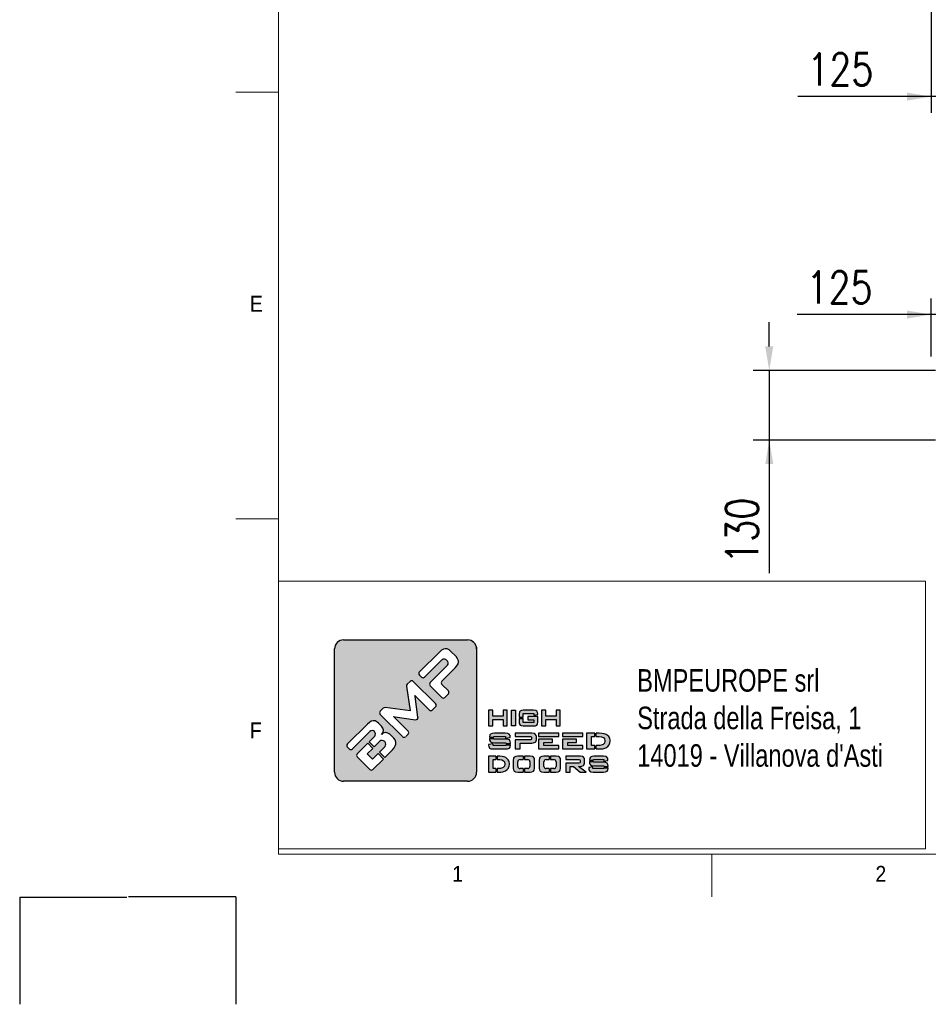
# Model space of a CAD drawing. Header units: inches. Extents: x 0 to 13926, y 0 to 5002.
# Tile 6 of 10: x 6759 to 8457, y 0 to 1840. Entities that reach past the tile are written whole.
import ezdxf

# ---------------------------------------------------------------- set-up
doc = ezdxf.new("R2010")
doc.units = ezdxf.units.IN
doc.header["$MEASUREMENT"] = 0
doc.layers.add('FORMAT', color=7, linetype='Continuous')
doc.styles.add('Compilazione 1', font='romans.shx', dxfattribs={"width": 0.75, "height": 480})
doc.styles.add('NYIP', font='romans.shx', dxfattribs={"width": 0.8})
doc.styles.add('SLDTEXTSTYLE0', font='GOTHIC.TTF', dxfattribs={"width": 0.913})
doc.dimstyles.new('STANDARD35', dxfattribs={"dimscale": 35, "dimtxt": 2, "dimasz": 1.5, "dimexe": 1, "dimexo": 1, "dimgap": 0.7, "dimtad": 1, "dimdec": 0, "dimdsep": 46, "dimtxsty": 'NYIP', "dimcen": 0, "dimclrd": 1, "dimclre": 1, "dimclrt": 2, "dimadec": 0, "dimazin": 0, "dimtfac": 1, "dimtdec": 0, "dimtix": 1, "dimtmove": 0, "dimatfit": 3, "dimfxl": 0, "dimtvp": 1, "dimtolj": 1, "dimtzin": 0, "dimarcsym": 0})

# ---------------------------------------------------------------- blocks, each defined once
blk = doc.blocks.new('A$C7C9C4F3F')
at = {"color": 7, "lineweight": 5}
blk.add_line((0, 1765.8), (199.3, 1765.8), dxfattribs=at)
at = {"layer": 'FORMAT', "color": 7, "lineweight": 5}
for p, q in [((199.3, 11304.4), (199.3, 199.3)), ((0, 3758.8), (199.3, 3758.8)), ((199.3, 199.3), (16199.3, 199.3)), ((2224.2, 0), (2224.2, 199.3))]:
    blk.add_line(p, q, dxfattribs=at)
at = {"color": 7, "lineweight": 5, "char_height": 73.8, "attachment_point": 1, "style": 'SLDTEXTSTYLE0'}
for s, insert in [('E', (66.4, 2808)), ('1', (1011.8, 145.3)), ('2', (2988.2, 145.3))]:
    blk.add_mtext(s, dxfattribs=dict(at, insert=insert))
at = {"layer": 'FORMAT', "color": 7, "lineweight": 5, "insert": (66.4, 815), "char_height": 73.8, "attachment_point": 1, "style": 'SLDTEXTSTYLE0'}
blk.add_mtext('F', dxfattribs=at)
blk = doc.blocks.new('*D78')
at = {"color": 7, "lineweight": -2}
for p, q in [((8462.1, 1210.1), (8462.1, 1318.6)), ((8587.1, 1153.6), (8587.1, 1318.6)), ((8462.1, 1288.6), (8211.8, 1288.6)), ((8417.1, 1288.6), (8372.1, 1288.6)), ((8587.1, 1288.6), (8462.1, 1288.6)), ((8632.1, 1288.6), (8677.1, 1288.6))]:
    blk.add_line(p, q, dxfattribs=at)
at = {"color": 7}
for points in [[(8417.1, 1281.1), (8417.1, 1296.1), (8462.1, 1288.6)], [(8632.1, 1296.1), (8632.1, 1281.1), (8587.1, 1288.6)]]:
    blk.add_solid(points, dxfattribs=at)
at = {"layer": 'Defpoints', "color": 0}
for p in [(8462.1, 1288.6), (8462.1, 1180.1), (8587.1, 1123.6)]:
    blk.add_point(p, dxfattribs=at)
at = {"color": 7, "lineweight": 0, "insert": (8291.2, 1339.6), "char_height": 60, "attachment_point": 5, "style": 'NYIP'}
blk.add_mtext('\\A1;125', dxfattribs=at)
blk = doc.blocks.new('*D81')
at = {"color": 7, "lineweight": -2}
for p, q in [((8462.1, 1859.5), (8462.1, 1665.8)), ((8587.1, 1859.5), (8587.1, 1665.8)), ((8462.1, 1695.8), (8213.1, 1695.8)), ((8417.1, 1695.8), (8372.1, 1695.8)), ((8587.1, 1695.8), (8462.1, 1695.8)), ((8632.1, 1695.8), (8677.1, 1695.8))]:
    blk.add_line(p, q, dxfattribs=at)
at = {"color": 7}
for points in [[(8417.1, 1688.3), (8417.1, 1703.3), (8462.1, 1695.8)], [(8632.1, 1703.3), (8632.1, 1688.3), (8587.1, 1695.8)]]:
    blk.add_solid(points, dxfattribs=at)
at = {"layer": 'Defpoints', "color": 0}
for p in [(8462.1, 1889.5), (8587.1, 1889.5), (8462.1, 1695.8)]:
    blk.add_point(p, dxfattribs=at)
at = {"color": 7, "lineweight": 0, "insert": (8292.6, 1746.8), "char_height": 60, "attachment_point": 5, "style": 'NYIP'}
blk.add_mtext('\\A1;125', dxfattribs=at)
blk = doc.blocks.new('*D92')
at = {"color": 7, "lineweight": -2}
for p, q in [((8159.9, 1229.2), (8159.9, 1274.2)), ((8470.5, 1184.2), (8129.9, 1184.2)), ((8159.9, 1184.2), (8159.9, 1054.2)), ((8470.5, 1054.2), (8129.9, 1054.2)), ((8159.9, 1054.2), (8159.9, 805.3)), ((8159.9, 1009.2), (8159.9, 964.2))]:
    blk.add_line(p, q, dxfattribs=at)
at = {"color": 7}
for points in [[(8152.4, 1229.2), (8167.4, 1229.2), (8159.9, 1184.2)], [(8167.4, 1009.2), (8152.4, 1009.2), (8159.9, 1054.2)]]:
    blk.add_solid(points, dxfattribs=at)
at = {"layer": 'Defpoints', "color": 0}
for p in [(8500.5, 1184.2), (8159.9, 1054.2), (8500.5, 1054.2)]:
    blk.add_point(p, dxfattribs=at)
at = {"color": 7, "lineweight": 0, "insert": (8108.9, 884.8), "char_height": 60, "attachment_point": 5, "rotation": 90, "style": 'NYIP'}
blk.add_mtext('\\A1;130', dxfattribs=at)

msp = doc.modelspace()

# ---------------------------------------------------------------- hatches: boundary and pattern name
at = {"linetype": 'Continuous'}
h = msp.add_hatch(color=256, dxfattribs=at)
h.set_gradient(color1=(8, 89, 3), color2=(8, 89, 2), one_color=1)
h.paths.add_polyline_path([(7613.1, 433.5), (7613.1, 664, 0.414214), (7596.3, 680.8), (7364.6, 680.8, 0.414214), (7347.8, 664), (7347.8, 433.5, 0.414214), (7364.6, 416.7), (7596.3, 416.7, 0.414214)])
h.paths.add_polyline_path([(7670.4, 520.1), (7670.4, 549.5), (7662.7, 549.5), (7662.7, 538.5), (7643.2, 538.5), (7643.2, 549.5), (7635.4, 549.5), (7635.4, 520.1), (7643.2, 520.1), (7643.2, 532.3), (7662.7, 532.3), (7662.7, 520.1)])
h.paths.add_polyline_path([(7685.9, 520.1), (7685.9, 549.5), (7678.2, 549.5), (7678.2, 520.1)])
h.paths.add_polyline_path([(7700.3, 526.5), (7700.3, 533.7), (7692.5, 533.7), (7692.5, 527.4), (7692.9, 524.4), (7694.2, 521.6), (7696.1, 520.6), (7700.1, 520.1), (7719.7, 520.1), (7723, 520.3), (7725.7, 521.6), (7726.7, 523.3), (7727.3, 527.4), (7727.3, 537.6), (7709, 537.6), (7709, 531.7), (7719.8, 531.7), (7719.8, 526.5)])
h.paths.add_polyline_path([(7727.3, 542.6), (7727, 545.2), (7725.7, 547.9), (7723.7, 549), (7719.7, 549.5), (7700.1, 549.5), (7696.9, 549.2), (7694.2, 547.9), (7693.1, 546.3), (7692.5, 542.3), (7692.5, 536.2), (7700.3, 536.2), (7700.3, 543.3), (7719.8, 543.3), (7719.8, 540.2), (7727.3, 541.5)])
h.paths.add_polyline_path([(7742.2, 538.5), (7742.2, 549.5), (7734.5, 549.5), (7734.5, 520.1), (7742.2, 520.1), (7742.2, 532.3), (7761.7, 532.3), (7761.7, 520.1), (7769.5, 520.1), (7769.5, 549.5), (7761.7, 549.5), (7761.7, 538.5)])
h.paths.add_polyline_path([(7675.7, 502.1), (7673.9, 504.9), (7671.6, 505.9), (7666.5, 506.4), (7646.3, 506.4), (7642.3, 506.2), (7638.9, 504.9), (7637.6, 503.2), (7636.9, 499.2), (7636.9, 499.1), (7645.5, 499.1), (7645.5, 500.4), (7667.3, 500.4), (7667.3, 497.2), (7676, 498.6), (7676, 499.7)])
h.paths.add_polyline_path([(7674.4, 493.8), (7672, 494.9), (7666.9, 495.4), (7645.5, 495.4), (7645.5, 496.6), (7636.9, 496.6), (7636.9, 496), (7637.2, 493.2), (7638.9, 490.4), (7641.3, 489.3), (7646.3, 488.8), (7667.8, 488.8), (7667.8, 487.4), (7676.4, 487.4), (7676.4, 488.2), (7676.1, 491)])
h.paths.add_polyline_path([(7675.7, 480.3), (7676.4, 484.3), (7676.4, 484.9), (7667.8, 484.9), (7667.8, 483.4), (7644.1, 483.4), (7644.1, 486.7), (7635.4, 485.4), (7635.4, 484.3), (7635.8, 481.4), (7637.4, 478.6), (7639.9, 477.5), (7645, 477), (7666.9, 477), (7671, 477.3), (7674.4, 478.6)])
h.paths.add_polyline_path([(7694.6, 477), (7694.6, 488), (7716.1, 488), (7719, 488.2), (7722.7, 489.5), (7723.8, 490.5), (7724.8, 494.1), (7724.8, 500.4), (7724.6, 502.1), (7722.7, 505), (7720.9, 505.8), (7716.1, 506.4), (7685.1, 506.4), (7685.1, 500.5), (7712.4, 500.5), (7714.9, 500.1), (7715.5, 498.8), (7715.5, 495.8), (7714.9, 494.4), (7712.4, 494), (7685.1, 494), (7685.1, 477)])
h.paths.add_polyline_path([(7766.9, 477), (7766.9, 483.4), (7738.6, 483.4), (7738.6, 489.4), (7755, 489.4), (7755, 495.3), (7729, 495.3), (7729, 477)])
h.paths.add_polyline_path([(7811.6, 477), (7811.6, 483.4), (7783.3, 483.4), (7783.3, 489.4), (7799.6, 489.4), (7799.6, 495.3), (7773.6, 495.3), (7773.6, 477)])
h.paths.add_polyline_path([(7833.7, 477), (7833.7, 483.4), (7828, 483.4), (7828, 500.3), (7833.7, 500.3), (7833.7, 506.4), (7818.3, 506.4), (7818.3, 477)])
h.paths.add_polyline_path([(7854.6, 479.3), (7858, 481.5), (7860.7, 484.5), (7860.9, 484.8), (7862.3, 488.2), (7862.8, 491.9), (7862.7, 493.3), (7861.9, 497), (7860.1, 500.1), (7857.3, 502.7), (7855.2, 503.9), (7851.4, 505.3), (7846.9, 506.2), (7841.9, 506.4), (7836.2, 506.4), (7836.2, 500.3), (7841.9, 500.3), (7846.6, 499.8), (7850.1, 498.2), (7852.1, 495.8), (7852.9, 492), (7852.9, 491.7), (7852, 488), (7849.6, 485.4), (7847.6, 484.5), (7843.5, 483.7), (7838, 483.4), (7836.2, 483.4), (7836.2, 477), (7839.7, 477), (7844.6, 477.1), (7848.7, 477.6), (7850.6, 477.9)])
h.paths.add_polyline_path([(7811.3, 500.5), (7811.3, 506.4), (7773.6, 506.4), (7773.6, 500.5)])
h.paths.add_polyline_path([(7766.6, 500.5), (7766.6, 506.4), (7729, 506.4), (7729, 500.5)])
h.paths.add_polyline_path([(7648.8, 457.2), (7648.8, 463.4), (7635.4, 463.4), (7635.4, 433.9), (7648.8, 433.9), (7648.8, 440.4), (7643.9, 440.4), (7643.9, 457.2)])
h.paths.add_polyline_path([(7664.5, 462.2), (7660.6, 463.1), (7656.2, 463.4), (7651.3, 463.4), (7651.3, 457.2), (7656.2, 457.2), (7660.3, 456.7), (7663.4, 455.1), (7665.2, 452.7), (7665.8, 448.9), (7665.8, 448.6), (7665.1, 444.8), (7662.9, 442.3), (7661.2, 441.5), (7657.6, 440.6), (7652.7, 440.4), (7651.3, 440.4), (7651.3, 433.9), (7654.3, 433.9), (7658.6, 434), (7662.1, 434.4), (7663.8, 434.8), (7667.4, 436.2), (7670.4, 438.4), (7672.7, 441.4), (7672.9, 441.7), (7674.2, 445.1), (7674.5, 448.8), (7674.5, 450.2), (7673.8, 453.9), (7672.2, 457), (7669.7, 459.5), (7667.9, 460.8)])
h.paths.add_polyline_path([(7700.2, 457.2), (7700.2, 463.4), (7689.9, 463.4), (7686.4, 463), (7683.4, 461.8), (7682.2, 460), (7681.6, 456.1), (7681.6, 441.1), (7681.9, 438.2), (7683.4, 435.5), (7685.5, 434.4), (7689.9, 433.9), (7700.2, 433.9), (7700.2, 440.4), (7694.3, 440.4, -0.414214), (7690.1, 444.6), (7690.1, 453, -0.414214), (7694.3, 457.2)])
h.paths.add_polyline_path([(7721, 459), (7719.5, 461.8), (7717.4, 462.8), (7712.9, 463.4), (7702.7, 463.4), (7702.7, 457.2), (7708.6, 457.2, -0.414214), (7712.8, 453), (7712.8, 444.6, -0.414214), (7708.6, 440.4), (7702.7, 440.4), (7702.7, 433.9), (7712.9, 433.9), (7716.5, 434.2), (7719.5, 435.5), (7720.7, 437.2), (7721.3, 441.1), (7721.3, 456.1)])
h.paths.add_polyline_path([(7748.9, 457.2), (7748.9, 463.4), (7738.7, 463.4), (7735.1, 463), (7732.1, 461.8), (7730.9, 460), (7730.3, 456.1), (7730.3, 441.1), (7730.6, 438.2), (7732.1, 435.5), (7734.2, 434.4), (7738.7, 433.9), (7748.9, 433.9), (7748.9, 440.4), (7743, 440.4, -0.414214), (7738.8, 444.6), (7738.8, 453, -0.414214), (7743, 457.2)])
h.paths.add_polyline_path([(7769.7, 459), (7768.2, 461.8), (7766.1, 462.8), (7761.6, 463.4), (7751.4, 463.4), (7751.4, 457.2), (7757.3, 457.2, -0.414214), (7761.5, 453), (7761.5, 444.6, -0.414214), (7757.3, 440.4), (7751.4, 440.4), (7751.4, 433.9), (7761.6, 433.9), (7765.2, 434.2), (7768.2, 435.5), (7769.3, 437.2), (7770, 441.1), (7770, 456.1)])
h.paths.add_polyline_path([(7814.5, 459), (7812.8, 461.9), (7811.2, 462.8), (7807, 463.4), (7779.7, 463.4), (7779.7, 457.4), (7803.8, 457.4), (7805.9, 457), (7806.4, 455.7), (7806.4, 452.2), (7805.9, 450.9), (7803.8, 450.6), (7779.7, 450.6), (7779.7, 433.9), (7788.1, 433.9), (7788.1, 444.6), (7794.1, 444.6), (7806.6, 433.9), (7817.9, 433.9), (7803.6, 444.6), (7807, 444.6), (7809.5, 444.8), (7812.8, 446.1), (7813.7, 447), (7814.6, 450.7), (7814.6, 457.3)])
h.paths.add_polyline_path([(7831.5, 456.1), (7831.5, 457.3), (7850.8, 457.3), (7850.8, 454.1), (7858.4, 455.6), (7858.4, 456.6), (7858.1, 459), (7856.5, 461.8), (7854.5, 462.8), (7850, 463.4), (7832.3, 463.4), (7828.7, 463), (7825.7, 461.8), (7824.6, 460), (7824, 456.1), (7824, 456.1)])
h.paths.add_polyline_path([(7854.8, 451.8), (7850.4, 452.3), (7831.5, 452.3), (7831.5, 453.5), (7824, 453.5), (7824, 453), (7824.2, 450), (7825.7, 447.3), (7827.8, 446.2), (7832.3, 445.7), (7851.1, 445.7), (7851.1, 444.3), (7858.7, 444.3), (7858.7, 445), (7858.5, 448), (7857, 450.7)])
h.paths.add_polyline_path([(7858.2, 437.2), (7858.7, 441.1), (7858.7, 441.8), (7851.1, 441.8), (7851.1, 440.4), (7830.4, 440.4), (7830.4, 443.7), (7822.7, 442.4), (7822.7, 441.1), (7823, 438.3), (7824.4, 435.5), (7826.6, 434.4), (7831.1, 433.9), (7850.4, 433.9), (7853.9, 434.2), (7857, 435.5)])
h.paths.add_polyline_path([(7371.8, 486.4), (7409, 523.6), (7412.8, 526.8), (7416.4, 528.9), (7419.9, 529.7), (7423.6, 529.3), (7427.4, 527.3), (7430, 525.1), (7435.5, 519.5), (7438.1, 515.9), (7439.1, 511.9), (7439.1, 511.3), (7438.2, 507.2), (7435.5, 504), (7438.6, 506.5), (7442.7, 507.5), (7443.5, 507.5), (7447.5, 506.6), (7451.1, 504.4), (7452.4, 503.3), (7458.3, 497.5), (7461, 493.9), (7462.2, 490), (7462, 486.3), (7460.9, 482.9), (7458.9, 479.4), (7456.1, 475.6), (7453.6, 473.1), (7441.9, 461.3), (7431.9, 471.3), (7442.1, 481.5, 0.86713), (7432.2, 491.4), (7422, 481.2), (7412.6, 490.6), (7422.8, 500.8, 0.88875), (7413.7, 509.8), (7381, 477.2, -0.414214), (7375.1, 477.2), (7371.8, 480.5, -0.414088)], flags=16)
h.paths.add_polyline_path([(7433, 547.6), (7438.5, 553.2, -0.234445), (7442.1, 554.4), (7488.8, 548.1), (7482.1, 594.4, -0.236379), (7483.3, 598), (7488.8, 603.4, -0.414214), (7494.7, 603.4), (7536.3, 561.8, -0.414214), (7536.3, 555.8), (7530.5, 550, -0.414418), (7524.6, 550), (7498.4, 576.3), (7497.7, 577), (7498.2, 575), (7503.6, 536.6, -0.235808), (7502.4, 533), (7502.4, 532.9, -0.236783), (7498.8, 531.7), (7460.8, 537.2), (7457.8, 537.7), (7458.9, 536.7), (7485.1, 510.5, -0.414214), (7485.1, 504.5), (7480.6, 500.1, -0.414214), (7474.6, 500.1), (7433, 541.7, -0.413615)], flags=16)
h.paths.add_polyline_path([(7390.1, 468.1), (7409.6, 487.6), (7419, 478.2), (7408.8, 468), (7418.7, 458.1), (7428.9, 468.3), (7438.9, 458.3), (7419.4, 438.8, -0.414499), (7413.4, 438.8), (7390.1, 462.1, -0.414214)], flags=16)
h.paths.add_polyline_path([(7506.4, 621.1), (7543.5, 658.2), (7547.3, 661.5), (7551, 663.5), (7554.3, 664.4), (7558.1, 664), (7561.8, 662), (7564.5, 659.7), (7574.7, 649.5), (7577.7, 645.7), (7579.2, 642), (7579.4, 639.3), (7578.5, 635.9), (7576.4, 632.2), (7573.2, 628.5), (7548.3, 603.6, 0.413999), (7548.4, 597.7), (7560.3, 585.8, -0.413728), (7560.3, 579.8), (7553.9, 573.5, -0.414825), (7548, 573.5), (7526.4, 595, -0.414214), (7526.4, 601), (7558.8, 633.4, 0.75715), (7548.4, 643.8), (7516, 611.4, -0.414295), (7510.1, 611.4), (7506.4, 615.1, -0.414088)], flags=16)

# ---------------------------------------------------------------- linework, layer by layer
at = {"lineweight": 5}
for p, q in [((7242.7, 790.6), (8452, 790.6)), ((7242.7, 790.6), (7242.7, 290.6)), ((8452, 790.6), (8452, 290.6)), ((7242.7, 290.6), (8452, 290.6)), ((7253, 280.3), (8462.3, 280.3))]:
    msp.add_line(p, q, dxfattribs=at)
for p, q in [((7364.6, 680.8), (7596.3, 680.8)), ((7347.8, 433.5), (7347.8, 664)), ((7551, 663.5), (7547.3, 661.5)), ((7554.3, 664.4), (7551, 663.5)), ((7558.1, 664), (7554.3, 664.4)), ((7561.8, 662), (7558.1, 664)), ((7543.5, 658.2), (7506.4, 621.1)), ((7547.3, 661.5), (7543.5, 658.2)), ((7564.5, 659.7), (7561.8, 662)), ((7574.7, 649.5), (7564.5, 659.7)), ((7577.7, 645.7), (7574.7, 649.5)), ((7579.2, 642), (7577.7, 645.7)), ((7516, 611.4), (7548.4, 643.8)), ((7558.8, 633.4), (7526.4, 601)), ((7548.3, 603.6), (7573.2, 628.5)), ((7573.2, 628.5), (7576.4, 632.2)), ((7576.4, 632.2), (7578.5, 635.9)), ((7578.5, 635.9), (7579.4, 639.3)), ((7579.4, 639.3), (7579.2, 642)), ((7506.4, 615.1), (7510.1, 611.4)), ((7482.1, 594.4), (7488.8, 548.1)), ((7488.8, 603.4), (7483.3, 598)), ((7536.3, 561.8), (7494.7, 603.4)), ((7526.4, 595), (7548, 573.5)), ((7560.3, 585.8), (7548.4, 597.7)), ((7498.2, 575), (7497.7, 577)), ((7497.7, 577), (7498.4, 576.3)), ((7503.6, 536.6), (7498.2, 575)), ((7498.4, 576.3), (7524.6, 550)), ((7553.9, 573.5), (7560.3, 579.8)), ((7438.5, 553.2), (7433, 547.6)), ((7488.8, 548.1), (7442.1, 554.4)), ((7530.5, 550), (7536.3, 555.8)), ((7433, 541.7), (7474.6, 500.1)), ((7458.9, 536.7), (7457.8, 537.7)), ((7457.8, 537.7), (7460.8, 537.2)), ((7485.1, 510.5), (7458.9, 536.7)), ((7460.8, 537.2), (7498.8, 531.7)), ((7643.2, 549.5), (7635.4, 549.5)), ((7635.4, 549.5), (7635.4, 520.1)), ((7643.2, 538.5), (7643.2, 549.5)), ((7662.7, 538.5), (7643.2, 538.5)), ((7670.4, 549.5), (7662.7, 549.5)), ((7662.7, 549.5), (7662.7, 538.5)), ((7670.4, 520.1), (7670.4, 549.5)), ((7678.2, 520.1), (7678.2, 549.5)), ((7678.2, 549.5), (7685.9, 549.5)), ((7685.9, 549.5), (7685.9, 520.1)), ((7693.1, 546.3), (7692.5, 542.3)), ((7692.5, 542.3), (7692.5, 536.2)), ((7692.5, 536.2), (7700.3, 536.2)), ((7692.5, 533.7), (7692.5, 527.4)), ((7692.5, 533.7), (7700.3, 533.7)), ((7694.2, 547.9), (7693.1, 546.3)), ((7696.9, 549.2), (7694.2, 547.9)), ((7700.1, 549.5), (7696.9, 549.2)), ((7719.7, 549.5), (7700.1, 549.5)), ((7700.3, 536.2), (7700.3, 543.3)), ((7700.3, 543.3), (7719.8, 543.3)), ((7700.3, 526.5), (7700.3, 533.7)), ((7727.3, 537.6), (7709, 537.6)), ((7709, 537.6), (7709, 531.7)), ((7723.7, 549), (7719.7, 549.5)), ((7719.8, 543.3), (7719.8, 540.2)), ((7719.8, 540.2), (7727.3, 541.5)), ((7725.7, 547.9), (7723.7, 549)), ((7727, 545.2), (7725.7, 547.9)), ((7727.3, 542.6), (7727, 545.2)), ((7727.3, 541.5), (7727.3, 542.6)), ((7727.3, 527.4), (7727.3, 537.6)), ((7742.2, 549.5), (7734.5, 549.5)), ((7734.5, 549.5), (7734.5, 520.1)), ((7742.2, 538.5), (7742.2, 549.5)), ((7761.7, 538.5), (7742.2, 538.5)), ((7769.5, 549.5), (7761.7, 549.5)), ((7761.7, 549.5), (7761.7, 538.5)), ((7769.5, 520.1), (7769.5, 549.5)), ((7409, 523.6), (7371.8, 486.4)), ((7412.8, 526.8), (7409, 523.6)), ((7416.4, 528.9), (7412.8, 526.8)), ((7419.9, 529.7), (7416.4, 528.9)), ((7423.6, 529.3), (7419.9, 529.7)), ((7427.4, 527.3), (7423.6, 529.3)), ((7430, 525.1), (7427.4, 527.3)), ((7435.5, 519.5), (7430, 525.1)), ((7438.1, 515.9), (7435.5, 519.5)), ((7439.1, 511.9), (7438.1, 515.9)), ((7502.4, 532.9), (7502.4, 533)), ((7635.4, 520.1), (7643.2, 520.1)), ((7643.2, 520.1), (7643.2, 532.3)), ((7643.2, 532.3), (7662.7, 532.3)), ((7662.7, 532.3), (7662.7, 520.1)), ((7662.7, 520.1), (7670.4, 520.1)), ((7685.9, 520.1), (7678.2, 520.1)), ((7678.2, 520.1), (7678.2, 520.1)), ((7692.5, 527.4), (7692.9, 524.4)), ((7692.9, 524.4), (7694.2, 521.6)), ((7694.2, 521.6), (7696.1, 520.6)), ((7696.1, 520.6), (7700.1, 520.1)), ((7700.1, 520.1), (7719.7, 520.1)), ((7719.8, 526.5), (7700.3, 526.5)), ((7709, 531.7), (7719.8, 531.7)), ((7719.7, 520.1), (7723, 520.3)), ((7719.8, 531.7), (7719.8, 526.5)), ((7723, 520.3), (7725.7, 521.6)), ((7725.7, 521.6), (7726.7, 523.3)), ((7726.7, 523.3), (7727.3, 527.4)), ((7734.5, 520.1), (7742.2, 520.1)), ((7742.2, 520.1), (7742.2, 532.3)), ((7742.2, 532.3), (7761.7, 532.3)), ((7761.7, 532.3), (7761.7, 520.1)), ((7761.7, 520.1), (7769.5, 520.1)), ((7381, 477.2), (7413.7, 509.8)), ((7422.8, 500.8), (7412.6, 490.6)), ((7438.2, 507.2), (7435.3, 503.8)), ((7435.3, 503.8), (7438.2, 507.2)), ((7438.6, 506.5), (7435.3, 503.8)), ((7435.3, 503.8), (7435.5, 503.9)), ((7435.5, 503.9), (7438.2, 507.2)), ((7438.2, 507.2), (7439.1, 511.3)), ((7442.7, 507.5), (7438.6, 506.5)), ((7439.1, 511.3), (7439.1, 511.9)), ((7443.5, 507.5), (7442.7, 507.5)), ((7447.5, 506.6), (7443.5, 507.5)), ((7451.1, 504.4), (7447.5, 506.6)), ((7452.4, 503.3), (7451.1, 504.4)), ((7458.3, 497.5), (7452.4, 503.3)), ((7461, 493.9), (7458.3, 497.5)), ((7480.6, 500.1), (7485.1, 504.5)), ((7637.6, 503.2), (7636.9, 499.2)), ((7636.9, 499.2), (7636.9, 499.1)), ((7636.9, 499.1), (7645.5, 499.1)), ((7638.9, 504.9), (7637.6, 503.2)), ((7642.3, 506.2), (7638.9, 504.9)), ((7646.3, 506.4), (7642.3, 506.2)), ((7645.5, 499.1), (7645.5, 500.4)), ((7645.5, 500.4), (7667.3, 500.4)), ((7666.5, 506.4), (7646.3, 506.4)), ((7671.6, 505.9), (7666.5, 506.4)), ((7667.3, 500.4), (7667.3, 497.2)), ((7667.3, 497.2), (7676, 498.6)), ((7673.9, 504.9), (7671.6, 505.9)), ((7675.7, 502.1), (7673.9, 504.9)), ((7676, 499.7), (7675.7, 502.1)), ((7676, 498.6), (7676, 499.7)), ((7716.1, 506.4), (7685.1, 506.4)), ((7685.1, 506.4), (7685.1, 500.5)), ((7685.1, 500.5), (7712.4, 500.5)), ((7712.4, 500.5), (7714.9, 500.1)), ((7714.9, 500.1), (7715.5, 498.8)), ((7715.5, 498.8), (7715.5, 495.8)), ((7720.9, 505.8), (7716.1, 506.4)), ((7722.7, 505), (7720.9, 505.8)), ((7724.6, 502.1), (7722.7, 505)), ((7724.8, 500.4), (7724.6, 502.1)), ((7724.8, 494.1), (7724.8, 500.4)), ((7766.6, 506.4), (7729, 506.4)), ((7729, 506.4), (7729, 500.5)), ((7729, 500.5), (7766.6, 500.5)), ((7766.6, 500.5), (7766.6, 506.4)), ((7811.3, 506.4), (7773.6, 506.4)), ((7773.6, 506.4), (7773.6, 500.5)), ((7773.6, 500.5), (7811.3, 500.5)), ((7811.3, 500.5), (7811.3, 506.4)), ((7833.7, 506.4), (7818.3, 506.4)), ((7818.3, 506.4), (7818.3, 477)), ((7828, 483.4), (7828, 500.3)), ((7828, 500.3), (7833.7, 500.3)), ((7833.7, 500.3), (7833.7, 506.4)), ((7841.9, 506.4), (7836.2, 506.4)), ((7836.2, 500.3), (7836.2, 506.4)), ((7836.2, 500.3), (7841.9, 500.3)), ((7846.9, 506.2), (7841.9, 506.4)), ((7841.9, 500.3), (7846.6, 499.8)), ((7846.6, 499.8), (7850.1, 498.2)), ((7851.4, 505.3), (7846.9, 506.2)), ((7850.1, 498.2), (7852.1, 495.8)), ((7855.2, 503.9), (7851.4, 505.3)), ((7857.3, 502.7), (7855.2, 503.9)), ((7860.1, 500.1), (7857.3, 502.7)), ((7861.9, 497), (7860.1, 500.1)), ((7862.7, 493.3), (7861.9, 497)), ((7371.8, 480.5), (7375.1, 477.2)), ((7409.6, 487.6), (7390.1, 468.1)), ((7409.6, 487.6), (7419, 478.2)), ((7412.6, 490.6), (7422, 481.2)), ((7422, 481.2), (7432.2, 491.4)), ((7442.1, 481.5), (7431.9, 471.3)), ((7456.1, 475.6), (7458.9, 479.4)), ((7458.9, 479.4), (7460.9, 482.9)), ((7460.9, 482.9), (7462, 486.3)), ((7462.2, 490), (7461, 493.9)), ((7462, 486.3), (7462.2, 490)), ((7644.1, 486.7), (7635.4, 485.4)), ((7635.4, 485.4), (7635.4, 484.3)), ((7635.4, 484.3), (7635.8, 481.4)), ((7635.8, 481.4), (7637.4, 478.6)), ((7636.9, 496.6), (7636.9, 496)), ((7636.9, 496.6), (7645.5, 496.6)), ((7636.9, 496), (7637.2, 493.2)), ((7637.2, 493.2), (7638.9, 490.4)), ((7637.4, 478.6), (7639.9, 477.5)), ((7638.9, 490.4), (7641.3, 489.3)), ((7641.3, 489.3), (7646.3, 488.8)), ((7644.1, 483.4), (7644.1, 486.7)), ((7667.8, 483.4), (7644.1, 483.4)), ((7645.5, 495.4), (7645.5, 496.6)), ((7666.9, 495.4), (7645.5, 495.4)), ((7646.3, 488.8), (7667.8, 488.8)), ((7672, 494.9), (7666.9, 495.4)), ((7667.8, 488.8), (7667.8, 487.4)), ((7667.8, 487.4), (7676.4, 487.4)), ((7667.8, 484.9), (7667.8, 483.4)), ((7667.8, 484.9), (7676.4, 484.9)), ((7671, 477.3), (7674.4, 478.6)), ((7674.4, 493.8), (7672, 494.9)), ((7676.1, 491), (7674.4, 493.8)), ((7674.4, 478.6), (7675.7, 480.3)), ((7675.7, 480.3), (7676.4, 484.3)), ((7676.4, 488.2), (7676.1, 491)), ((7676.4, 487.4), (7676.4, 488.2)), ((7676.4, 484.3), (7676.4, 484.9)), ((7712.4, 494), (7685.1, 494)), ((7685.1, 494), (7685.1, 477)), ((7694.6, 477), (7694.6, 488)), ((7694.6, 488), (7716.1, 488)), ((7714.9, 494.4), (7712.4, 494)), ((7715.5, 495.8), (7714.9, 494.4)), ((7716.1, 488), (7719, 488.2)), ((7719, 488.2), (7722.7, 489.5)), ((7722.7, 489.5), (7723.8, 490.5)), ((7723.8, 490.5), (7724.8, 494.1)), ((7729, 495.3), (7729, 477)), ((7755, 495.3), (7729, 495.3)), ((7738.6, 483.4), (7738.6, 489.4)), ((7738.6, 489.4), (7755, 489.4)), ((7766.9, 483.4), (7738.6, 483.4)), ((7755, 489.4), (7755, 495.3)), ((7766.9, 477), (7766.9, 483.4)), ((7773.6, 495.3), (7773.6, 477)), ((7799.6, 495.3), (7773.6, 495.3)), ((7783.3, 483.4), (7783.3, 489.4)), ((7783.3, 489.4), (7799.6, 489.4)), ((7811.6, 483.4), (7783.3, 483.4)), ((7799.6, 489.4), (7799.6, 495.3)), ((7811.6, 477), (7811.6, 483.4)), ((7833.7, 483.4), (7828, 483.4)), ((7833.7, 477), (7833.7, 483.4)), ((7838, 483.4), (7836.2, 483.4)), ((7836.2, 477), (7836.2, 483.4)), ((7843.5, 483.7), (7838, 483.4)), ((7847.6, 484.5), (7843.5, 483.7)), ((7849.6, 485.4), (7847.6, 484.5)), ((7852, 488), (7849.6, 485.4)), ((7850.6, 477.9), (7854.6, 479.3)), ((7852.9, 491.7), (7852, 488)), ((7852.1, 495.8), (7852.9, 492)), ((7852.9, 492), (7852.9, 491.7)), ((7854.6, 479.3), (7858, 481.5)), ((7858, 481.5), (7860.7, 484.5)), ((7860.7, 484.5), (7860.9, 484.8)), ((7860.9, 484.8), (7862.3, 488.2)), ((7862.3, 488.2), (7862.8, 491.9)), ((7862.8, 491.9), (7862.7, 493.3)), ((7390.1, 462.1), (7413.4, 438.8)), ((7408.8, 468), (7419, 478.2)), ((7418.7, 458.1), (7408.8, 468)), ((7428.9, 468.3), (7418.7, 458.1)), ((7428.9, 468.3), (7438.9, 458.3)), ((7431.9, 471.3), (7441.9, 461.3)), ((7441.9, 461.3), (7453.6, 473.1)), ((7453.6, 473.1), (7456.1, 475.6)), ((7648.8, 463.4), (7635.4, 463.4)), ((7635.4, 463.4), (7635.4, 433.9)), ((7639.9, 477.5), (7645, 477)), ((7645, 477), (7666.9, 477)), ((7648.8, 463.4), (7648.8, 457.2)), ((7656.2, 463.4), (7651.3, 463.4)), ((7651.3, 463.4), (7651.3, 457.2)), ((7660.6, 463.1), (7656.2, 463.4)), ((7664.5, 462.2), (7660.6, 463.1)), ((7667.9, 460.8), (7664.5, 462.2)), ((7666.9, 477), (7671, 477.3)), ((7669.7, 459.5), (7667.9, 460.8)), ((7682.2, 460), (7681.6, 456.1)), ((7683.4, 461.8), (7682.2, 460)), ((7686.4, 463), (7683.4, 461.8)), ((7685.1, 477), (7694.6, 477)), ((7689.9, 463.4), (7686.4, 463)), ((7700.2, 463.4), (7689.9, 463.4)), ((7700.2, 463.4), (7700.2, 457.2)), ((7712.9, 463.4), (7702.7, 463.4)), ((7702.7, 463.4), (7702.7, 457.2)), ((7717.4, 462.8), (7712.9, 463.4)), ((7719.5, 461.8), (7717.4, 462.8)), ((7721, 459), (7719.5, 461.8)), ((7729, 477), (7766.9, 477)), ((7730.9, 460), (7730.3, 456.1)), ((7732.1, 461.8), (7730.9, 460)), ((7735.1, 463), (7732.1, 461.8)), ((7738.7, 463.4), (7735.1, 463)), ((7748.9, 463.4), (7738.7, 463.4)), ((7748.9, 463.4), (7748.9, 457.2)), ((7761.6, 463.4), (7751.4, 463.4)), ((7751.4, 463.4), (7751.4, 457.2)), ((7766.1, 462.8), (7761.6, 463.4)), ((7768.2, 461.8), (7766.1, 462.8)), ((7769.7, 459), (7768.2, 461.8)), ((7773.6, 477), (7811.6, 477)), ((7807, 463.4), (7779.7, 463.4)), ((7779.7, 463.4), (7779.7, 457.4)), ((7811.2, 462.8), (7807, 463.4)), ((7812.8, 461.9), (7811.2, 462.8)), ((7814.5, 459), (7812.8, 461.9)), ((7818.3, 477), (7833.7, 477)), ((7824.6, 460), (7824, 456.1)), ((7825.7, 461.8), (7824.6, 460)), ((7828.7, 463), (7825.7, 461.8)), ((7832.3, 463.4), (7828.7, 463)), ((7850, 463.4), (7832.3, 463.4)), ((7836.2, 477), (7839.7, 477)), ((7839.7, 477), (7844.6, 477.1)), ((7844.6, 477.1), (7848.7, 477.6)), ((7848.7, 477.6), (7850.6, 477.9)), ((7854.5, 462.8), (7850, 463.4)), ((7856.5, 461.8), (7854.5, 462.8)), ((7858.1, 459), (7856.5, 461.8)), ((7419.4, 438.8), (7438.9, 458.3)), ((7643.9, 440.4), (7643.9, 457.2)), ((7643.9, 457.2), (7648.8, 457.2)), ((7651.3, 457.2), (7656.2, 457.2)), ((7656.2, 457.2), (7660.3, 456.7)), ((7660.3, 456.7), (7663.4, 455.1)), ((7662.9, 442.3), (7661.2, 441.5)), ((7665.1, 444.8), (7662.9, 442.3)), ((7663.4, 455.1), (7665.2, 452.7)), ((7665.8, 448.6), (7665.1, 444.8)), ((7665.2, 452.7), (7665.8, 448.9)), ((7665.8, 448.9), (7665.8, 448.6)), ((7672.2, 457), (7669.7, 459.5)), ((7673.8, 453.9), (7672.2, 457)), ((7672.7, 441.4), (7672.9, 441.7)), ((7672.9, 441.7), (7674.2, 445.1)), ((7674.5, 450.2), (7673.8, 453.9)), ((7674.2, 445.1), (7674.5, 448.8)), ((7674.5, 448.8), (7674.5, 450.2)), ((7681.6, 456.1), (7681.6, 441.1)), ((7690.1, 444.6), (7690.1, 453)), ((7694.3, 457.2), (7700.2, 457.2)), ((7702.7, 457.2), (7708.6, 457.2)), ((7712.8, 453), (7712.8, 444.6)), ((7721.3, 456.1), (7721, 459)), ((7721.3, 441.1), (7721.3, 456.1)), ((7730.3, 456.1), (7730.3, 441.1)), ((7738.8, 444.6), (7738.8, 453)), ((7743, 457.2), (7748.9, 457.2)), ((7751.4, 457.2), (7757.3, 457.2)), ((7761.5, 453), (7761.5, 444.6)), ((7770, 456.1), (7769.7, 459)), ((7770, 441.1), (7770, 456.1)), ((7779.7, 457.4), (7803.8, 457.4)), ((7803.8, 450.6), (7779.7, 450.6)), ((7779.7, 450.6), (7779.7, 433.9)), ((7788.1, 433.9), (7788.1, 444.6)), ((7788.1, 444.6), (7794.1, 444.6)), ((7794.1, 444.6), (7806.6, 433.9)), ((7817.9, 433.9), (7803.6, 444.6)), ((7803.6, 444.6), (7807, 444.6)), ((7803.8, 457.4), (7805.9, 457)), ((7805.9, 450.9), (7803.8, 450.6)), ((7805.9, 457), (7806.4, 455.7)), ((7806.4, 452.2), (7805.9, 450.9)), ((7806.4, 455.7), (7806.4, 452.2)), ((7807, 444.6), (7809.5, 444.8)), ((7809.5, 444.8), (7812.8, 446.1)), ((7812.8, 446.1), (7813.7, 447)), ((7813.7, 447), (7814.6, 450.7)), ((7814.6, 457.3), (7814.5, 459)), ((7814.6, 450.7), (7814.6, 457.3)), ((7830.4, 443.7), (7822.7, 442.4)), ((7822.7, 442.4), (7822.7, 441.1)), ((7824, 456.1), (7824, 456.1)), ((7824, 456.1), (7831.5, 456.1)), ((7824, 453.5), (7824, 453)), ((7824, 453.5), (7831.5, 453.5)), ((7824, 453), (7824.2, 450)), ((7824.2, 450), (7825.7, 447.3)), ((7825.7, 447.3), (7827.8, 446.2)), ((7827.8, 446.2), (7832.3, 445.7)), ((7830.4, 440.4), (7830.4, 443.7)), ((7831.5, 456.1), (7831.5, 457.3)), ((7831.5, 457.3), (7850.8, 457.3)), ((7831.5, 452.3), (7831.5, 453.5)), ((7850.4, 452.3), (7831.5, 452.3)), ((7832.3, 445.7), (7851.1, 445.7)), ((7854.8, 451.8), (7850.4, 452.3)), ((7850.8, 457.3), (7850.8, 454.1)), ((7850.8, 454.1), (7858.4, 455.6)), ((7851.1, 445.7), (7851.1, 444.3)), ((7851.1, 444.3), (7858.7, 444.3)), ((7851.1, 441.8), (7851.1, 440.4)), ((7851.1, 441.8), (7858.7, 441.8)), ((7857, 450.7), (7854.8, 451.8)), ((7858.5, 448), (7857, 450.7)), ((7858.4, 456.6), (7858.1, 459)), ((7858.4, 455.6), (7858.4, 456.6)), ((7858.7, 445), (7858.5, 448)), ((7858.7, 444.3), (7858.7, 445)), ((7858.7, 441.1), (7858.7, 441.8)), ((7635.4, 433.9), (7648.8, 433.9)), ((7648.8, 440.4), (7643.9, 440.4)), ((7648.8, 440.4), (7648.8, 433.9)), ((7652.7, 440.4), (7651.3, 440.4)), ((7651.3, 440.4), (7651.3, 433.9)), ((7651.3, 433.9), (7654.3, 433.9)), ((7657.6, 440.6), (7652.7, 440.4)), ((7654.3, 433.9), (7658.6, 434)), ((7661.2, 441.5), (7657.6, 440.6)), ((7658.6, 434), (7662.1, 434.4)), ((7662.1, 434.4), (7663.8, 434.8)), ((7663.8, 434.8), (7667.4, 436.2)), ((7667.4, 436.2), (7670.4, 438.4)), ((7670.4, 438.4), (7672.7, 441.4)), ((7681.6, 441.1), (7681.9, 438.2)), ((7681.9, 438.2), (7683.4, 435.5)), ((7683.4, 435.5), (7685.5, 434.4)), ((7685.5, 434.4), (7689.9, 433.9)), ((7689.9, 433.9), (7700.2, 433.9)), ((7700.2, 440.4), (7694.3, 440.4)), ((7700.2, 440.4), (7700.2, 433.9)), ((7708.6, 440.4), (7702.7, 440.4)), ((7702.7, 440.4), (7702.7, 433.9)), ((7702.7, 433.9), (7712.9, 433.9)), ((7712.9, 433.9), (7716.5, 434.2)), ((7716.5, 434.2), (7719.5, 435.5)), ((7719.5, 435.5), (7720.7, 437.2)), ((7720.7, 437.2), (7721.3, 441.1)), ((7730.3, 441.1), (7730.6, 438.2)), ((7730.6, 438.2), (7732.1, 435.5)), ((7732.1, 435.5), (7734.2, 434.4)), ((7734.2, 434.4), (7738.7, 433.9)), ((7738.7, 433.9), (7748.9, 433.9)), ((7748.9, 440.4), (7743, 440.4)), ((7748.9, 440.4), (7748.9, 433.9)), ((7757.3, 440.4), (7751.4, 440.4)), ((7751.4, 440.4), (7751.4, 433.9)), ((7751.4, 433.9), (7761.6, 433.9)), ((7761.6, 433.9), (7765.2, 434.2)), ((7765.2, 434.2), (7768.2, 435.5)), ((7768.2, 435.5), (7769.3, 437.2)), ((7769.3, 437.2), (7770, 441.1)), ((7779.7, 433.9), (7788.1, 433.9)), ((7806.6, 433.9), (7817.9, 433.9)), ((7822.7, 441.1), (7823, 438.3)), ((7823, 438.3), (7824.4, 435.5)), ((7824.4, 435.5), (7826.6, 434.4)), ((7826.6, 434.4), (7831.1, 433.9)), ((7851.1, 440.4), (7830.4, 440.4)), ((7831.1, 433.9), (7850.4, 433.9)), ((7850.4, 433.9), (7853.9, 434.2)), ((7853.9, 434.2), (7857, 435.5)), ((7857, 435.5), (7858.2, 437.2)), ((7858.2, 437.2), (7858.7, 441.1)), ((7596.3, 416.7), (7364.6, 416.7)), ((6759.5, 200), (6959.5, 200))]:
    msp.add_line(p, q)
at = {"linetype": 'Continuous'}
msp.add_line((7613.1, 667.4), (7613.1, 433.5), dxfattribs=at)
at = {"color": 2}
for p, q in [((6759.5, 200), (6759.5, 0)), ((7163, 200.5), (6963, 200.5)), ((7163, 200.5), (7163, 0.5))]:
    msp.add_line(p, q, dxfattribs=at)
for centre, radius, start, end in [((7364.6, 664), 16.8, 90, 180), ((7596.3, 664), 16.8, 0, 90), ((7552.2, 637.1), 7.64, 330.7537, 119.2784), ((7509.3, 618.1), 4.21, 135, 224.9755), ((7513.1, 614.4), 4.21, 224.9755, 314.9915), ((7486.3, 595), 4.21, 135, 188.1977), ((7491.7, 600.4), 4.21, 45, 135), ((7529.4, 598), 4.21, 134.9755, 224.9755), ((7551.3, 600.6), 4.21, 135.042, 225), ((7551, 576.4), 4.21, 224.9755, 315.095), ((7557.3, 582.8), 4.21, 315.095, 45), ((7441.5, 550.2), 4.21, 82.3395, 135.1172), ((7533.4, 558.8), 4.21, 315, 45), ((7436, 544.7), 4.21, 135.1172, 225), ((7499.5, 536), 4.21, 315, 8.0736), ((7527.6, 553), 4.21, 224.96, 315), ((7499.4, 535.9), 4.21, 261.7148, 315), ((7417.7, 504.8), 6.47, 321.7419, 128.2581), ((7477.6, 503), 4.21, 225, 315), ((7482.1, 507.5), 4.21, 315, 45), ((7374.8, 483.4), 4.21, 135, 224.9755), ((7436.4, 485.8), 7.08, 323.1909, 126.909), ((7378, 480.1), 4.21, 224.9755, 314.9755), ((7393.1, 465.1), 4.21, 134.9755, 224.9755), ((7694.3, 453), 4.21, 90, 180), ((7694.3, 444.6), 4.21, 180, 270), ((7708.6, 453), 4.21, 0, 90), ((7708.6, 444.6), 4.21, 270, 0), ((7743, 453), 4.21, 90, 180), ((7743, 444.6), 4.21, 180, 270), ((7757.3, 453), 4.21, 0, 90), ((7757.3, 444.6), 4.21, 270, 0), ((7364.6, 433.5), 16.8, 180, 270), ((7416.4, 441.8), 4.21, 224.9755, 315.0313), ((7596.3, 433.5), 16.8, 270, 0)]:
    msp.add_arc(centre, radius, start, end)

# ---------------------------------------------------------------- block references
at = {"xscale": 0.4, "yscale": 0.4, "zscale": 0.4}
msp.add_blockref('A$C7C9C4F3F', (7163, 200.5), dxfattribs=at)

# ---------------------------------------------------------------- texts
at = {"insert": (7913.2, 626.2), "char_height": 42.075, "attachment_point": 1, "style": 'Compilazione 1'}
msp.add_mtext_dynamic_manual_height_columns("{\\fArial|b0|i0|c0|p0;BMPEUROPE srl\\P\\pxql;Strada della Freisa, 1\\P14019 - Villanova d'Asti}", width=1128.074, gutter_width=1474.6, heights=[777], dxfattribs=at)

# ---------------------------------------------------------------- dimensions: what is measured, and where the dimension line sits
at = {"color": 7, "lineweight": 0}
for base, p1, p2, angle, picture, middle in [((8462.1, 1695.8), (8587.1, 1889.5), (8462.1, 1889.5), 0, '*D81', (8292.6, 1695.8)), ((8462.1, 1288.6), (8587.1, 1123.6), (8462.1, 1180.1), 180, '*D78', (8291.2, 1288.6)), ((8159.9, 1054.2), (8500.5, 1184.2), (8500.5, 1054.2), 90, '*D92', (8159.9, 884.8))]:
    dim = msp.add_linear_dim(base=base, p1=p1, p2=p2, angle=angle, dimstyle='STANDARD35', override={"dimscale": 30, "dimclrd": 7, "dimclre": 7, "dimclrt": 7}, dxfattribs=at)
    dim.commit()
    dim.dimension.update_dxf_attribs({"geometry": picture, "text_midpoint": middle, "dimtype": 160})

doc.saveas('drawing.dxf')
